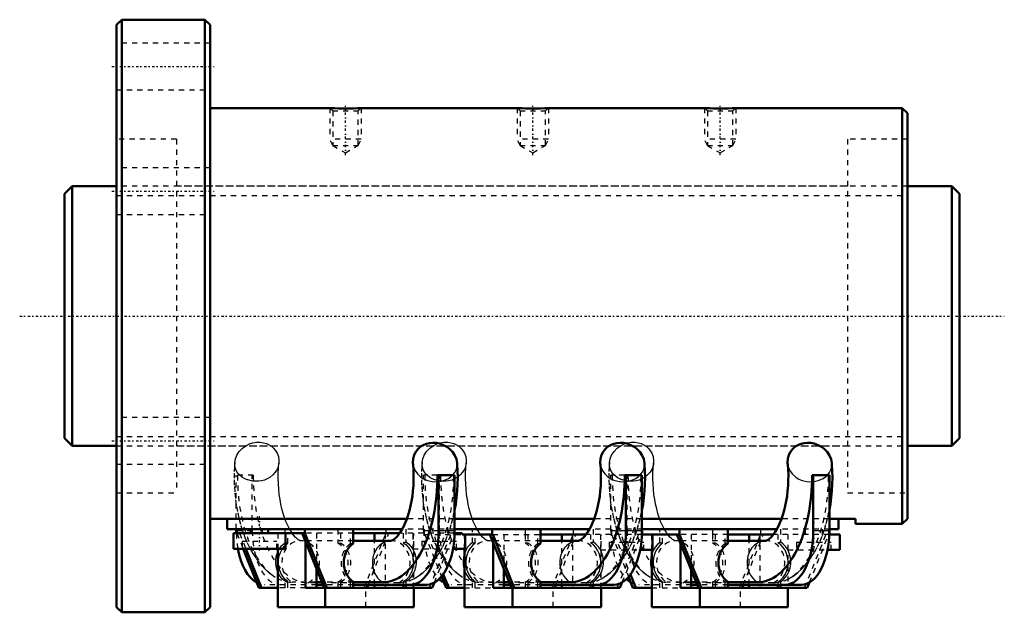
# Model space of a CAD drawing. Header units: millimetres. Extents: x -19 to 171, y -57 to 57.
import ezdxf

# ---------------------------------------------------------------- set-up
doc = ezdxf.new("R2010")
doc.units = ezdxf.units.MM
doc.linetypes.add('Center', pattern=[1.5, 0.45, -0.5, 0.05, -0.5])
doc.linetypes.add('Dashed', pattern=[2, 1, -1])
for name, color, linetype, lineweight in [('2d ConnectionPoints', 7, 'Continuous', 50), ('AM_0', 7, 'Continuous', 50), ('AM_4', 3, 'Continuous', 25), ('AM_5', 3, 'Continuous', 25), ('AM_7', 7, 'Center', 25), ('AM_9', 6, 'Dashed', 25)]:
    doc.layers.add(name, color=color, linetype=linetype, lineweight=lineweight)

# ---------------------------------------------------------------- blocks, each defined once
blk = doc.blocks.new('1_RR0100HBN5012_7_5N_0_in_HBN501275RRG2172LC00G200_4')
at = {"layer": 'AM_0'}
for p, q in [((1, 57), (0, 56)), ((1, 57), (1, -57)), ((17, 57), (1, 57)), ((18, 56), (17, 57)), ((17, 57), (17, -57)), ((0, 56), (0, -56)), ((18, 56), (18, -56)), ((41.04, 40), (18, 40)), ((41.92, 39.95), (41, 40)), ((77.04, 40), (46.98, 40)), ((77.92, 39.95), (77, 40)), ((113.04, 40), (82.98, 40)), ((113.92, 39.95), (113, 40)), ((151, 40), (118.98, 40)), ((151, 40), (151, -40)), ((152, 39), (151, 40)), ((152, 39), (152, -39)), ((61.66, -30.64), (64.98, -30.64)), ((61.9, -30.64), (61.9, -41.31)), ((64.98, -30.64), (64.98, -41.31)), ((100.98, -30.64), (97.66, -30.64)), ((97.9, -30.64), (97.9, -41.31)), ((100.98, -30.64), (100.98, -41.31)), ((136.98, -30.64), (133.66, -30.64)), ((133.9, -30.64), (133.9, -41.31)), ((136.98, -30.64), (136.98, -41.31)), ((55.8, -39), (18, -39)), ((21.25, -41), (21.25, -39)), ((91.8, -39), (64.98, -39)), ((127.8, -39), (100.98, -39)), ((142, -39), (136.98, -39)), ((138.75, -41), (138.75, -39)), ((142, -40), (142, -39)), ((151, -40), (152, -39)), ((54.89, -41), (21.25, -41)), ((23.02, -41.31), (23.02, -41)), ((23.14, -41), (23.14, -41.8)), ((25.83, -41), (25.83, -41.8)), ((29.14, -41.8), (29.14, -41)), ((36.21, -41), (36.21, -41.8)), ((45.49, -43.77), (45.49, -41)), ((90.89, -41), (64.98, -41)), ((72.21, -41), (72.21, -42)), ((81.49, -43.77), (81.49, -41)), ((126.89, -41), (100.98, -41)), ((108.21, -41), (108.21, -42)), ((117.49, -43.77), (117.49, -41)), ((138.75, -41), (136.98, -41)), ((142, -40), (151, -40)), ((22.5, -41.8), (22.5, -44.8)), ((36.21, -41.8), (22.5, -41.8)), ((32.5, -44.8), (32.5, -41.8)), ((35.69, -41.8), (39.89, -52.31)), ((36.21, -41.8), (40.4, -52.31)), ((36.35, -52.31), (36.35, -43.44)), ((54.39, -41.8), (45.49, -41.8)), ((52.79, -43.22), (45.49, -43.22)), ((49.55, -43.22), (49.55, -41.8)), ((64.97, -41.8), (66.41, -41.8)), ((66.41, -42), (66.41, -41.8)), ((72.29, -42), (66.41, -42)), ((67, -44.8), (67, -42)), ((71.77, -42), (75.89, -52.31)), ((72.29, -42), (76.4, -52.31)), ((72.35, -52.31), (72.35, -43.44)), ((90.25, -42), (81.49, -42)), ((88.79, -43.22), (81.49, -43.22)), ((85.55, -43.22), (85.55, -42)), ((100.97, -42), (108.21, -42)), ((103, -45), (103, -42)), ((107.69, -42), (111.81, -52.31)), ((108.21, -42), (112.32, -52.31)), ((126.25, -42), (117.49, -42)), ((124.79, -43.22), (117.49, -43.22)), ((121.55, -43.22), (121.55, -42)), ((136.97, -42), (139, -42)), ((139, -45), (139, -42)), ((22.5, -44.8), (32.5, -44.8)), ((24.33, -44.8), (27.33, -52.31)), ((24.85, -44.8), (27.85, -52.31)), ((31, -44.8), (31, -56)), ((64.66, -44.8), (67, -44.8)), ((66.86, -56), (66.86, -44.8)), ((100.63, -45), (103, -45)), ((102.86, -56), (102.86, -45)), ((108.35, -52.31), (108.35, -43.64)), ((136.63, -45), (139, -45)), ((38.45, -48.71), (38.45, -52.31)), ((74.45, -48.71), (74.45, -52.31)), ((110.45, -48.91), (110.45, -52.31)), ((62.45, -50.11), (63.33, -52.31)), ((62.79, -49.66), (63.85, -52.31)), ((98.4, -50.17), (99.25, -52.31)), ((98.74, -49.74), (99.77, -52.31)), ((27.33, -52.31), (31, -52.31)), ((36.35, -52.31), (60.67, -52.31)), ((39.46, -51.23), (38.45, -51.23)), ((39.64, -51.68), (38.45, -51.68)), ((40.09, -56), (40.09, -52.31)), ((45.49, -52.31), (45.49, -51.13)), ((51.17, -51.23), (45.49, -51.23)), ((59.61, -51.68), (45.49, -51.68)), ((48.11, -52.31), (48.36, -51.68)), ((49.55, -52.31), (49.55, -51.68)), ((55.06, -51.68), (55.06, -52.31)), ((55.58, -51.68), (55.58, -52.31)), ((57.14, -56), (57.14, -52.31)), ((60.67, -52.31), (61.08, -51.29)), ((63.33, -52.31), (66.86, -52.31)), ((72.35, -52.31), (96.75, -52.31)), ((75.46, -51.23), (74.45, -51.23)), ((75.64, -51.68), (74.45, -51.68)), ((76.09, -56), (76.09, -52.31)), ((81.49, -52.31), (81.49, -51.13)), ((87.17, -51.23), (81.49, -51.23)), ((95.61, -51.68), (81.49, -51.68)), ((84.2, -52.31), (84.45, -51.68)), ((85.55, -52.31), (85.55, -51.68)), ((91.06, -51.68), (91.06, -52.31)), ((91.58, -51.68), (91.58, -52.31)), ((93.14, -56), (93.14, -52.31)), ((96.75, -52.31), (97.18, -51.23)), ((99.25, -52.31), (102.86, -52.31)), ((108.35, -52.31), (132.75, -52.31)), ((111.38, -51.23), (110.45, -51.23)), ((111.56, -51.68), (110.45, -51.68)), ((112.09, -56), (112.09, -52.31)), ((117.49, -52.31), (117.49, -51.13)), ((123.17, -51.23), (117.49, -51.23)), ((131.61, -51.68), (117.49, -51.68)), ((120.2, -52.31), (120.45, -51.68)), ((121.55, -52.31), (121.55, -51.68)), ((127.06, -51.68), (127.06, -52.31)), ((127.58, -51.68), (127.58, -52.31)), ((129, -52.31), (129, -56)), ((132.75, -52.31), (133.18, -51.23)), ((0, -56), (1, -57)), ((17, -57), (18, -56)), ((31, -56), (57.14, -56)), ((66.86, -56), (93.14, -56)), ((129, -56), (102.86, -56)), ((1, -57), (17, -57))]:
    blk.add_line(p, q, dxfattribs=at)
for points in [[(47, 40), (46.99, 40), (46.78, 39.99), (46.28, 39.96), (45.53, 39.92), (44.59, 39.9), (43.56, 39.9), (43.06, 39.91), (42.58, 39.92), (41.92, 39.95)], [(83, 40), (82.99, 40), (82.78, 39.99), (82.28, 39.96), (81.53, 39.92), (80.59, 39.9), (79.56, 39.9), (79.06, 39.91), (78.58, 39.92), (77.92, 39.95)], [(119, 40), (118.99, 40), (118.78, 39.99), (118.28, 39.96), (117.53, 39.92), (116.59, 39.9), (115.56, 39.9), (115.06, 39.91), (114.58, 39.92), (113.92, 39.95)], [(65.46, -28.28), (65.33, -27.56), (65.03, -26.84), (64.56, -26.14), (63.93, -25.5), (63.35, -25.09), (62.69, -24.75), (62.09, -24.54), (61.45, -24.41), (60.78, -24.37), (60.12, -24.43), (59.56, -24.57), (59.03, -24.79), (58.56, -25.06), (58.15, -25.38), (57.97, -25.56)], [(101.46, -28.28), (101.33, -27.56), (101.03, -26.84), (100.56, -26.14), (99.93, -25.5), (99.35, -25.09), (98.69, -24.75), (98.09, -24.54), (97.45, -24.41), (96.78, -24.37), (96.12, -24.43), (95.56, -24.57), (95.03, -24.79), (94.56, -25.06), (94.15, -25.38), (93.97, -25.56)], [(137.46, -28.28), (137.33, -27.56), (137.03, -26.84), (136.56, -26.14), (135.93, -25.5), (135.35, -25.09), (134.69, -24.75), (134.09, -24.54), (133.45, -24.41), (132.78, -24.37), (132.12, -24.43), (131.56, -24.57), (131.03, -24.79), (130.56, -25.06), (130.15, -25.38), (129.97, -25.56)], [(57.97, -25.56), (57.53, -26.11), (57.22, -26.71), (57.01, -27.46), (56.96, -28.21), (56.97, -28.37)], [(93.97, -25.56), (93.53, -26.11), (93.22, -26.71), (93.01, -27.46), (92.96, -28.21), (92.97, -28.37)], [(129.97, -25.56), (129.53, -26.11), (129.22, -26.71), (129.01, -27.46), (128.96, -28.21), (128.97, -28.37)], [(56.97, -28.37), (56.99, -28.56), (57.06, -29.57), (57.1, -30.59), (57.09, -31.62), (57.05, -32.64), (56.97, -33.65), (56.85, -34.65), (56.69, -35.61), (56.51, -36.54), (56.29, -37.43), (56.05, -38.27), (55.78, -39.05), (55.49, -39.78), (55.19, -40.44), (54.88, -41.02), (54.57, -41.54), (54.26, -41.98), (53.97, -42.35), (53.69, -42.64), (53.44, -42.87), (53.23, -43.03), (53.06, -43.13), (52.93, -43.19), (52.85, -43.21), (52.79, -43.22)], [(64.98, -37.37), (65.18, -36.21), (65.34, -34.94), (65.46, -33.66), (65.54, -32.37), (65.56, -31.07), (65.54, -29.78), (65.48, -28.48), (65.46, -28.28)], [(92.97, -28.37), (92.99, -28.56), (93.06, -29.57), (93.1, -30.59), (93.09, -31.62), (93.05, -32.64), (92.97, -33.65), (92.85, -34.65), (92.69, -35.61), (92.51, -36.54), (92.29, -37.43), (92.05, -38.27), (91.78, -39.05), (91.49, -39.78), (91.19, -40.44), (90.88, -41.02), (90.57, -41.54), (90.26, -41.98), (89.97, -42.35), (89.69, -42.64), (89.44, -42.87), (89.23, -43.03), (89.06, -43.13), (88.93, -43.19), (88.85, -43.21), (88.79, -43.22)], [(100.98, -37.37), (101.18, -36.21), (101.34, -34.94), (101.46, -33.66), (101.54, -32.37), (101.56, -31.07), (101.54, -29.78), (101.48, -28.48), (101.46, -28.28)], [(128.97, -28.37), (128.99, -28.56), (129.06, -29.57), (129.1, -30.59), (129.09, -31.62), (129.05, -32.64), (128.97, -33.65), (128.85, -34.65), (128.69, -35.61), (128.51, -36.54), (128.29, -37.43), (128.05, -38.27), (127.78, -39.05), (127.49, -39.78), (127.19, -40.44), (126.88, -41.02), (126.57, -41.54), (126.26, -41.98), (125.97, -42.35), (125.69, -42.64), (125.44, -42.87), (125.23, -43.03), (125.06, -43.13), (124.93, -43.19), (124.85, -43.21), (124.79, -43.22)], [(136.98, -37.37), (137.18, -36.21), (137.34, -34.94), (137.46, -33.66), (137.54, -32.37), (137.56, -31.07), (137.54, -29.78), (137.48, -28.48), (137.46, -28.28)]]:
    blk.add_lwpolyline(points, dxfattribs=at)
for centre, major_axis, ratio, start_param, end_param in [((51.17, -30.96), (0, 20.27), 0.517878, 3.141593, 4.728536), ((87.17, -30.96), (0, 20.27), 0.517878, 3.141593, 4.728536), ((123.17, -30.96), (0, 20.27), 0.517878, 3.141593, 4.728536), ((28.39, -41.31), (0, -10.37), 0.517878, 4.712389, 4.759378), ((56.53, -41.31), (0, -10.37), 0.517878, 6.283185, 7.853982), ((59.61, -41.31), (0, -10.37), 0.517878, 6.283185, 7.853982), ((92.53, -41.31), (0, -10.37), 0.517878, 6.283185, 7.853982), ((95.61, -41.31), (0, -10.37), 0.517878, 0, 1.570796), ((128.53, -41.31), (0, -10.37), 0.517878, 6.283185, 7.853982), ((131.61, -41.31), (0, -10.37), 0.517878, 0, 1.570796), ((28.39, -41.31), (0, -10.37), 0.517878, 5.055327, 6.005464), ((47.29, -47.45), (0, -4.23), 0.855455, 3.660651, 5.764127), ((83.29, -47.45), (0, 4.23), 0.855455, 0.519059, 2.622534), ((119.29, -47.45), (0, 4.23), 0.855455, 0.519059, 2.622534), ((64.39, -41.31), (0, -10.37), 0.517878, -0.461833, -0.277722), ((100.39, -41.31), (0, -10.37), 0.517878, -0.461833, -0.297789)]:
    blk.add_ellipse(centre, major_axis=major_axis, ratio=ratio, start_param=start_param, end_param=end_param, dxfattribs=at)
at = {"layer": 'AM_4'}
for p, q in [((64.98, -41.31), (61.9, -41.31)), ((100.98, -41.31), (97.9, -41.31)), ((136.98, -41.31), (133.9, -41.31))]:
    blk.add_line(p, q, dxfattribs=at)
for centre in [(52.79, -47.45), (88.79, -47.45), (124.79, -47.45)]:
    blk.add_ellipse(centre, major_axis=(0, -4.23), ratio=0.855455, start_param=3.146801, end_param=5.817742, dxfattribs=at)
at = {"layer": 'AM_5', "linetype": 'Dashed'}
for p, q in [((41, 40), (41, 34)), ((47, 40), (47, 34)), ((77, 40), (77, 34)), ((83, 40), (83, 34)), ((113, 40), (113, 34)), ((119, 40), (119, 34)), ((47, 34), (41, 34)), ((41.54, 32.8), (41, 34)), ((46.46, 32.8), (47, 34)), ((83, 34), (77, 34)), ((77.54, 32.8), (77, 34)), ((82.46, 32.8), (83, 34)), ((119, 34), (113, 34)), ((113.54, 32.8), (113, 34)), ((118.46, 32.8), (119, 34))]:
    blk.add_line(p, q, dxfattribs=at)
at = {"layer": 'AM_7'}
for p, q in [((-0.9, 48), (18.9, 48)), ((44, 30.95), (44, 40.43)), ((80, 30.95), (80, 40.43)), ((116, 30.95), (116, 40.43)), ((-0.9, 24), (18.9, 24)), ((-0.9, -24), (18.9, -24)), ((27.5, -45.1), (27.5, -38.5)), ((62, -45.1), (62, -38.5)), ((98, -45.3), (98, -38.7)), ((134, -45.3), (134, -38.7))]:
    blk.add_line(p, q, dxfattribs=at)
at = {"layer": 'AM_9'}
for p, q in [((18, 52.5), (0, 52.5)), ((0, 43.5), (18, 43.5)), ((41, 40), (41.54, 39.46)), ((41.36, 39.98), (41.92, 39.95)), ((46.46, 39.46), (47, 40)), ((77, 40), (77.54, 39.46)), ((77.36, 39.98), (77.92, 39.95)), ((82.46, 39.46), (83, 40)), ((113, 40), (113.54, 39.46)), ((113.36, 39.98), (113.92, 39.95)), ((118.46, 39.46), (119, 40)), ((41.54, 39.46), (41.54, 32.8)), ((41.54, 39.46), (46.46, 39.46)), ((46.46, 32.8), (46.46, 39.46)), ((77.54, 39.46), (77.54, 32.8)), ((77.54, 39.46), (82.46, 39.46)), ((82.46, 32.8), (82.46, 39.46)), ((113.54, 39.46), (113.54, 32.8)), ((113.54, 39.46), (118.46, 39.46)), ((118.46, 32.8), (118.46, 39.46)), ((11.5, 34), (0, 34)), ((11.5, 34), (11.5, -34)), ((41.54, 32.8), (46.46, 32.8)), ((41.54, 32.8), (44, 31.38)), ((44, 31.38), (46.46, 32.8)), ((77.54, 32.8), (82.46, 32.8)), ((77.54, 32.8), (80, 31.38)), ((80, 31.38), (82.46, 32.8)), ((113.54, 32.8), (118.46, 32.8)), ((113.54, 32.8), (116, 31.38)), ((116, 31.38), (118.46, 32.8)), ((140.5, 34), (140.5, -34)), ((152, 34), (140.5, 34)), ((18, 28.5), (0, 28.5)), ((140.5, 25), (11.5, 25)), ((0, 19.5), (18, 19.5)), ((18, -19.5), (0, -19.5)), ((11.5, -25), (140.5, -25)), ((0, -28.5), (18, -28.5)), ((26.29, -30.64), (23.02, -30.64)), ((23.02, -41), (23.02, -30.64)), ((26.1, -41.31), (26.1, -30.64)), ((61.61, -30.64), (59.02, -30.64)), ((59.02, -41.31), (59.02, -30.64)), ((62.1, -41.31), (62.1, -30.64)), ((97.61, -30.64), (95.02, -30.64)), ((95.02, -41.31), (95.02, -30.64)), ((98.1, -41.31), (98.1, -30.64)), ((0, -34), (11.5, -34)), ((140.5, -34), (152, -34)), ((64.98, -39), (55.8, -39)), ((100.98, -39), (91.8, -39)), ((136.98, -39), (127.8, -39)), ((26.1, -41.31), (23.02, -41.31)), ((28.02, -41), (28.02, -41.8)), ((32.42, -43.58), (32.42, -41)), ((42.51, -41), (42.51, -43.67)), ((51.79, -41.8), (51.79, -41)), ((64.98, -41), (54.89, -41)), ((55.58, -41), (55.58, -43.47)), ((61.9, -41.31), (59.02, -41.31)), ((59.14, -41), (59.14, -42)), ((60.11, -41), (60.33, -41.65)), ((60.33, -41), (60.33, -41.8)), ((63.67, -41.8), (63.67, -41)), ((64.86, -41.8), (64.86, -41)), ((68.42, -43.58), (68.42, -41)), ((78.51, -41), (78.51, -42)), ((87.79, -42), (87.79, -41)), ((100.98, -41), (90.89, -41)), ((91.58, -41), (91.58, -43.47)), ((97.9, -41.31), (95.02, -41.31)), ((95.14, -41), (95.14, -42)), ((96.33, -41), (96.33, -42)), ((99.67, -42), (99.67, -41)), ((100.86, -42), (100.86, -41)), ((104.42, -43.58), (104.42, -41)), ((114.51, -41), (114.51, -42)), ((123.79, -42), (123.79, -41)), ((136.98, -41), (126.89, -41)), ((127.58, -41), (127.58, -43.47)), ((132.33, -41), (132.33, -42)), ((135.67, -42), (135.67, -41)), ((136.86, -42), (136.86, -41)), ((23.14, -41.8), (24.33, -44.8)), ((23.65, -41.8), (24.85, -44.8)), ((24.17, -43.3), (30.83, -43.3)), ((24.17, -43.3), (24.17, -44.8)), ((30.83, -44.8), (30.83, -43.3)), ((31, -41.8), (31, -44.8)), ((32.94, -43.71), (32.94, -41.8)), ((45.49, -43.22), (35.38, -43.22)), ((45.49, -41.8), (36.21, -41.8)), ((36.35, -43.44), (36.35, -41.8)), ((38.45, -41.8), (38.45, -48.71)), ((43.02, -41.8), (43.02, -43.67)), ((44.98, -43.77), (44.98, -41.8)), ((47.6, -52.31), (51.79, -41.8)), ((48.36, -51.68), (52.31, -41.8)), ((49.55, -51.68), (49.55, -43.22)), ((51.65, -41.8), (51.65, -52.31)), ((64.97, -41.8), (54.39, -41.8)), ((55.06, -41.8), (55.06, -43.61)), ((57, -41.8), (57, -44.8)), ((57.04, -46.99), (57.04, -41.8)), ((57.14, -52.31), (57.14, -41.8)), ((58.67, -43.3), (65.33, -43.3)), ((58.67, -43.3), (58.67, -44.8)), ((59.14, -42), (66.41, -42)), ((59.22, -42), (62.45, -50.11)), ((59.73, -42), (62.79, -49.66)), ((60.15, -52.31), (64.35, -41.8)), ((61.08, -51.29), (64.86, -41.8)), ((61.95, -41.8), (61.95, -42)), ((65.33, -44.8), (65.33, -43.3)), ((66.86, -44.8), (66.86, -42)), ((66.96, -52.31), (66.96, -42)), ((68.94, -43.71), (68.94, -42)), ((81.49, -43.22), (71.38, -43.22)), ((72.29, -42), (81.49, -42)), ((72.35, -43.44), (72.35, -42)), ((74.45, -42), (74.45, -48.71)), ((78.52, -42), (78.52, -43.67)), ((79.04, -42), (79.04, -43.67)), ((80.98, -43.77), (80.98, -42)), ((83.69, -52.31), (87.8, -42)), ((84.45, -51.68), (88.32, -42)), ((85.55, -51.68), (85.55, -43.22)), ((87.65, -42), (87.65, -52.31)), ((100.97, -42), (90.25, -42)), ((91.06, -42), (91.06, -43.61)), ((93, -42), (93, -45)), ((93.04, -47.03), (93.04, -42)), ((93.14, -52.31), (93.14, -42)), ((94.67, -43.5), (101.33, -43.5)), ((94.67, -43.5), (94.67, -45)), ((95.14, -42), (98.4, -50.17)), ((95.65, -42), (98.74, -49.74)), ((96.23, -52.31), (100.35, -42)), ((97.18, -51.23), (100.86, -42)), ((101.33, -45), (101.33, -43.5)), ((102.86, -45), (102.86, -42)), ((102.96, -52.31), (102.96, -42)), ((104.94, -43.71), (104.94, -42)), ((117.49, -43.22), (107.38, -43.22)), ((117.49, -42), (108.21, -42)), ((108.35, -43.64), (108.35, -42)), ((110.45, -42), (110.45, -48.91)), ((114.52, -42), (114.52, -43.67)), ((115.04, -42), (115.04, -43.67)), ((116.98, -43.77), (116.98, -42)), ((119.69, -52.31), (123.8, -42)), ((120.45, -51.68), (124.32, -42)), ((121.55, -51.68), (121.55, -43.22)), ((123.65, -42), (123.65, -52.31)), ((136.97, -42), (126.25, -42)), ((127.06, -42), (127.06, -43.61)), ((129, -42), (129, -46.73)), ((130.67, -43.5), (137.33, -43.5)), ((130.67, -43.5), (130.67, -45)), ((132.23, -52.31), (136.35, -42)), ((133.18, -51.23), (136.86, -42)), ((137.33, -45), (137.33, -43.5)), ((42.51, -43.67), (43.02, -43.67)), ((44.98, -43.77), (45.49, -43.77)), ((57, -44.8), (64.66, -44.8)), ((61.7, -44.8), (62.08, -45.48)), ((79.04, -43.67), (78.52, -43.67)), ((80.98, -43.77), (81.49, -43.77)), ((93, -45), (100.63, -45)), ((97.81, -45), (97.86, -45.09)), ((97.86, -45.09), (98.08, -45.48)), ((115.04, -43.67), (114.52, -43.67)), ((117.49, -43.77), (116.98, -43.77)), ((129, -45), (136.63, -45)), ((57.04, -52.31), (57.04, -47.78)), ((93.04, -52.31), (93.04, -47.82)), ((129, -48.08), (129, -52.31)), ((32.42, -52.31), (32.42, -51)), ((57.05, -50.59), (57.15, -50.54)), ((68.42, -52.31), (68.42, -51)), ((93.05, -50.59), (93.15, -50.54)), ((104.42, -52.31), (104.42, -51)), ((129.05, -50.59), (129.12, -50.56)), ((38.45, -51.68), (28.39, -51.68)), ((36.35, -52.31), (31, -52.31)), ((32.94, -52.31), (32.94, -51.09)), ((38.45, -51.23), (33.75, -51.23)), ((54.25, -51.33), (36.83, -51.33)), ((45.49, -51.23), (39.46, -51.23)), ((45.49, -51.68), (39.64, -51.68)), ((42.51, -51.23), (42.51, -52.31)), ((43.02, -51.23), (43.02, -52.31)), ((44.98, -52.31), (44.98, -51.13)), ((45.49, -51.13), (44.98, -51.13)), ((47.91, -56), (47.91, -52.31)), ((55.06, -51.19), (55.06, -51.68)), ((55.58, -51.11), (55.58, -51.68)), ((74.45, -51.68), (64.39, -51.68)), ((66.86, -52.31), (72.35, -52.31)), ((68.94, -52.31), (68.94, -51.09)), ((74.45, -51.23), (69.75, -51.23)), ((90.25, -51.33), (72.83, -51.33)), ((81.49, -51.23), (75.46, -51.23)), ((81.49, -51.68), (75.64, -51.68)), ((78.52, -51.23), (78.52, -52.31)), ((79.04, -51.23), (79.04, -52.31)), ((80.98, -52.31), (80.98, -51.13)), ((81.49, -51.13), (80.98, -51.13)), ((83.91, -56), (83.91, -52.31)), ((91.06, -51.19), (91.06, -51.68)), ((91.58, -51.11), (91.58, -51.68)), ((110.45, -51.68), (100.39, -51.68)), ((102.86, -52.31), (108.35, -52.31)), ((104.94, -52.31), (104.94, -51.09)), ((110.45, -51.23), (105.75, -51.23)), ((126.25, -51.33), (108.83, -51.33)), ((117.49, -51.23), (111.38, -51.23)), ((117.49, -51.68), (111.56, -51.68)), ((114.52, -51.23), (114.52, -52.31)), ((115.04, -51.23), (115.04, -52.31)), ((116.98, -52.31), (116.98, -51.13)), ((116.98, -51.13), (117.49, -51.13)), ((119.91, -56), (119.91, -52.31)), ((127.06, -51.19), (127.06, -51.68)), ((127.58, -51.11), (127.58, -51.68))]:
    blk.add_line(p, q, dxfattribs=at)
for points in [[(22.71, -28.19), (22.84, -27.5), (23.14, -26.77), (23.6, -26.07), (24.22, -25.44), (24.98, -24.91), (25.58, -24.62), (26.23, -24.41), (26.93, -24.29), (27.64, -24.28), (28.24, -24.37), (28.82, -24.54), (29.32, -24.77), (29.76, -25.06), (30.17, -25.42), (30.51, -25.81), (30.88, -26.41), (31.11, -27.04), (31.22, -27.84), (31.21, -28.28)], [(58.71, -28.19), (58.84, -27.5), (59.14, -26.77), (59.6, -26.07), (60.22, -25.44), (60.98, -24.91), (61.58, -24.62), (62.23, -24.41), (62.93, -24.29), (63.64, -24.28), (64.24, -24.37), (64.82, -24.54), (65.32, -24.77), (65.76, -25.06), (66.17, -25.42), (66.51, -25.81), (66.88, -26.41), (67.11, -27.04), (67.22, -27.84), (67.21, -28.28)], [(94.71, -28.19), (94.84, -27.5), (95.14, -26.77), (95.6, -26.07), (96.22, -25.44), (96.98, -24.91), (97.58, -24.62), (98.23, -24.41), (98.93, -24.29), (99.64, -24.28), (100.24, -24.37), (100.82, -24.54), (101.32, -24.77), (101.76, -25.06), (102.17, -25.42), (102.51, -25.81), (102.88, -26.41), (103.11, -27.04), (103.22, -27.84), (103.21, -28.28)], [(22.71, -28.19), (22.66, -28.93), (22.61, -30.22), (22.61, -31.52), (22.65, -32.81), (22.74, -34.1), (22.88, -35.37), (23.06, -36.64), (23.29, -37.88), (23.54, -39)], [(23.34, -30.27), (22.94, -29.6), (22.74, -28.87), (22.71, -28.19), (22.71, -28.19)], [(31.21, -28.28), (31.16, -28.62), (30.92, -29.37), (30.52, -30.06), (30.06, -30.58), (29.49, -31.04), (28.98, -31.32), (28.41, -31.55), (27.89, -31.68), (27.34, -31.76), (26.77, -31.79), (26.2, -31.75), (25.18, -31.51), (24.68, -31.31), (24.23, -31.06), (23.74, -30.69), (23.34, -30.27)], [(32.37, -39.01), (32.29, -38.76), (32.03, -37.96), (31.8, -37.11), (31.59, -36.22), (31.42, -35.28), (31.28, -34.31), (31.17, -33.31), (31.11, -32.3), (31.08, -31.28), (31.08, -30.25), (31.13, -29.23), (31.21, -28.28)], [(56.97, -28.37), (57.08, -28.94), (57.34, -29.63), (57.83, -30.36), (58.51, -31), (59, -31.31), (59.55, -31.56), (60.07, -31.72), (60.63, -31.82), (61.21, -31.87), (61.79, -31.85), (62.32, -31.77), (62.82, -31.65), (63.33, -31.46), (63.79, -31.23), (64.26, -30.92), (64.66, -30.56), (65.02, -30.08), (65.28, -29.57), (65.44, -28.94), (65.46, -28.29), (65.46, -28.28)], [(58.71, -28.19), (58.66, -28.93), (58.61, -30.22), (58.61, -31.52), (58.65, -32.81), (58.74, -34.1), (58.88, -35.37), (59.06, -36.64), (59.29, -37.88), (59.54, -39)], [(59.34, -30.27), (58.94, -29.6), (58.74, -28.87), (58.71, -28.19), (58.71, -28.19)], [(67.21, -28.28), (67.16, -28.62), (66.92, -29.37), (66.52, -30.06), (66.06, -30.58), (65.49, -31.04), (64.98, -31.32), (64.41, -31.55), (63.89, -31.68), (63.34, -31.76), (62.77, -31.79), (62.2, -31.75), (61.18, -31.51), (60.68, -31.31), (60.23, -31.06), (59.74, -30.69), (59.34, -30.27)], [(68.37, -39.01), (68.29, -38.76), (68.03, -37.96), (67.8, -37.11), (67.59, -36.22), (67.42, -35.28), (67.28, -34.31), (67.17, -33.31), (67.11, -32.3), (67.08, -31.28), (67.08, -30.25), (67.13, -29.23), (67.21, -28.28)], [(92.97, -28.37), (93.08, -28.94), (93.34, -29.63), (93.83, -30.36), (94.51, -31), (95, -31.31), (95.55, -31.56), (96.07, -31.72), (96.63, -31.82), (97.21, -31.87), (97.79, -31.85), (98.32, -31.77), (98.82, -31.65), (99.33, -31.46), (99.79, -31.23), (100.26, -30.92), (100.66, -30.56), (101.02, -30.08), (101.28, -29.57), (101.44, -28.94), (101.46, -28.29), (101.46, -28.28)], [(94.71, -28.19), (94.66, -28.93), (94.61, -30.22), (94.61, -31.52), (94.65, -32.81), (94.74, -34.1), (94.88, -35.37), (95.06, -36.64), (95.29, -37.88), (95.54, -39)], [(95.34, -30.27), (94.94, -29.6), (94.74, -28.87), (94.71, -28.19), (94.71, -28.19)], [(103.21, -28.28), (103.16, -28.62), (102.92, -29.37), (102.52, -30.06), (102.06, -30.58), (101.49, -31.04), (100.98, -31.32), (100.41, -31.55), (99.89, -31.68), (99.34, -31.76), (98.77, -31.79), (98.2, -31.75), (97.18, -31.51), (96.68, -31.31), (96.23, -31.06), (95.74, -30.69), (95.34, -30.27)], [(104.37, -39.01), (104.29, -38.76), (104.03, -37.96), (103.8, -37.11), (103.59, -36.22), (103.42, -35.28), (103.28, -34.31), (103.17, -33.31), (103.11, -32.3), (103.08, -31.28), (103.08, -30.25), (103.13, -29.23), (103.21, -28.28)], [(128.97, -28.37), (129.08, -28.94), (129.34, -29.63), (129.83, -30.36), (130.51, -31), (131, -31.31), (131.55, -31.56), (132.07, -31.72), (132.63, -31.82), (133.21, -31.87), (133.79, -31.85), (134.32, -31.77), (134.82, -31.65), (135.33, -31.46), (135.79, -31.23), (136.26, -30.92), (136.66, -30.56), (137.02, -30.08), (137.28, -29.57), (137.44, -28.94), (137.46, -28.29), (137.46, -28.28)], [(57.15, -50.54), (57.44, -50.38), (58.19, -49.89), (58.92, -49.32), (59.63, -48.68), (60.31, -47.96), (60.96, -47.16), (61.58, -46.29), (62.16, -45.35), (62.7, -44.35), (63.19, -43.3), (63.64, -42.2), (64.04, -41.07), (64.39, -39.89), (64.7, -38.69), (64.96, -37.46), (64.98, -37.37)], [(93.15, -50.54), (93.44, -50.38), (94.19, -49.89), (94.92, -49.32), (95.63, -48.68), (96.31, -47.96), (96.96, -47.16), (97.58, -46.29), (98.16, -45.35), (98.7, -44.35), (99.19, -43.3), (99.64, -42.2), (100.04, -41.07), (100.39, -39.89), (100.7, -38.69), (100.96, -37.46), (100.98, -37.37)], [(129.12, -50.56), (129.44, -50.38), (130.19, -49.89), (130.92, -49.32), (131.63, -48.68), (132.31, -47.96), (132.96, -47.16), (133.58, -46.29), (134.16, -45.35), (134.7, -44.35), (135.19, -43.3), (135.64, -42.2), (136.04, -41.07), (136.39, -39.89), (136.7, -38.69), (136.96, -37.46), (136.98, -37.37)], [(23.54, -39), (23.57, -39.1), (23.89, -40.29), (24.11, -41)], [(33.28, -41.01), (33.16, -40.79), (32.86, -40.18), (32.56, -39.5), (32.37, -39.01)], [(59.54, -39), (59.57, -39.1), (59.89, -40.29), (60.11, -41)], [(69.28, -41.01), (69.16, -40.79), (68.86, -40.18), (68.56, -39.5), (68.37, -39.01)], [(95.54, -39), (95.57, -39.1), (95.89, -40.29), (96.11, -41)], [(105.28, -41.01), (105.16, -40.79), (104.86, -40.18), (104.56, -39.5), (104.37, -39.01)], [(24.11, -41), (24.26, -41.45), (24.38, -41.8)], [(33.78, -41.8), (33.78, -41.8), (33.47, -41.33), (33.28, -41.01)], [(69.93, -42.01), (69.78, -41.8), (69.47, -41.33), (69.28, -41.01)], [(96.11, -41), (96.26, -41.45), (96.46, -42)], [(105.93, -42.01), (105.78, -41.8), (105.47, -41.33), (105.28, -41.01)], [(24.38, -41.8), (24.68, -42.58), (25.14, -43.66), (25.65, -44.71), (25.7, -44.8)], [(35.38, -43.22), (35.36, -43.22), (35.3, -43.2), (35.19, -43.17), (35.05, -43.09), (34.87, -42.97), (34.63, -42.78), (34.36, -42.52), (34.08, -42.2), (33.78, -41.8)], [(55.58, -43.47), (56.1, -43.84), (56.56, -44.32), (56.94, -44.88), (57.25, -45.51), (57.45, -46.18), (57.56, -46.91), (57.57, -47.62), (57.47, -48.35), (57.27, -49.03), (56.96, -49.68), (56.58, -50.23), (56.12, -50.72), (55.58, -51.11)], [(60.33, -41.65), (60.68, -42.58), (61.14, -43.66), (61.65, -44.71), (61.7, -44.8)], [(71.38, -43.22), (71.36, -43.22), (71.3, -43.2), (71.19, -43.17), (71.05, -43.09), (70.87, -42.97), (70.63, -42.78), (70.36, -42.52), (70.08, -42.2), (69.93, -42.01)], [(91.58, -51.11), (92.09, -50.74), (92.56, -50.26), (92.94, -49.72), (93.24, -49.08), (93.45, -48.42), (93.56, -47.7), (93.57, -46.99), (93.47, -46.27), (93.28, -45.59), (92.98, -44.94), (92.6, -44.37), (92.13, -43.87), (91.58, -43.47)], [(96.46, -42), (96.68, -42.58), (97.14, -43.66), (97.65, -44.71), (97.81, -45)], [(107.38, -43.22), (107.36, -43.22), (107.3, -43.2), (107.19, -43.17), (107.05, -43.09), (106.87, -42.97), (106.63, -42.78), (106.36, -42.52), (106.08, -42.2), (105.93, -42.01)], [(127.58, -51.11), (128.09, -50.74), (128.56, -50.26), (128.94, -49.72), (129.24, -49.08), (129.45, -48.42), (129.56, -47.7), (129.57, -46.99), (129.47, -46.27), (129.28, -45.59), (128.98, -44.94), (128.6, -44.37), (128.13, -43.87), (127.58, -43.47)], [(25.7, -44.8), (26.22, -45.7), (26.83, -46.64), (27.49, -47.52), (28.19, -48.32), (28.94, -49.05), (29.71, -49.69), (30.52, -50.25), (30.52, -50.25)], [(32.42, -51), (31.92, -50.59), (31.48, -50.09), (31.12, -49.51), (30.85, -48.87), (30.67, -48.18), (30.6, -47.47), (30.62, -46.75), (30.75, -46.04), (30.98, -45.37), (31.31, -44.74), (31.72, -44.2), (32.2, -43.74), (32.42, -43.58)], [(32.94, -51.09), (32.43, -50.68), (32, -50.18), (31.64, -49.61), (31.37, -48.97), (31.19, -48.28), (31.11, -47.57), (31.14, -46.86), (31.27, -46.16), (31.5, -45.49), (31.82, -44.88), (31.87, -44.8)], [(31.87, -44.8), (32.22, -44.34), (32.49, -44.07)], [(32.49, -44.07), (32.7, -43.89), (32.94, -43.71)], [(55.06, -43.61), (55.58, -43.97), (56.04, -44.45), (56.42, -45), (56.73, -45.63), (56.93, -46.29), (57.04, -47.01), (57.05, -47.72), (56.95, -48.44), (56.76, -49.11), (56.46, -49.74), (56.09, -50.3), (55.63, -50.79), (55.06, -51.19)], [(68.42, -43.58), (67.91, -43.99), (67.48, -44.49), (67.12, -45.08), (66.85, -45.73), (66.67, -46.42), (66.6, -47.14), (66.63, -47.87), (66.76, -48.58), (67, -49.25), (67.32, -49.87), (67.73, -50.4), (68.22, -50.85), (68.42, -51)], [(68.94, -43.71), (68.43, -44.12), (68, -44.62), (67.64, -45.2), (67.37, -45.84), (67.19, -46.53), (67.11, -47.24), (67.14, -47.96), (67.27, -48.66), (67.5, -49.32), (67.82, -49.93), (68.23, -50.47), (68.7, -50.92), (68.94, -51.09)], [(91.06, -51.19), (91.58, -50.83), (92.04, -50.35), (92.42, -49.81), (92.73, -49.18), (92.93, -48.51), (93.04, -47.8), (93.05, -47.1), (92.95, -46.38), (92.76, -45.71), (92.46, -45.07), (92.09, -44.51), (91.63, -44.02), (91.06, -43.61)], [(104.42, -43.58), (103.91, -43.99), (103.48, -44.49), (103.12, -45.08), (102.85, -45.73), (102.67, -46.42), (102.6, -47.14), (102.63, -47.87), (102.76, -48.58), (103, -49.25), (103.32, -49.87), (103.73, -50.4), (104.22, -50.85), (104.42, -51)], [(104.94, -43.71), (104.43, -44.12), (104, -44.62), (103.64, -45.2), (103.37, -45.84), (103.19, -46.53), (103.11, -47.24), (103.14, -47.96), (103.27, -48.66), (103.5, -49.32), (103.82, -49.93), (104.23, -50.47), (104.7, -50.92), (104.94, -51.09)], [(127.06, -51.19), (127.58, -50.83), (128.04, -50.35), (128.42, -49.81), (128.73, -49.18), (128.93, -48.51), (129.04, -47.8), (129.05, -47.1), (128.95, -46.38), (128.76, -45.71), (128.46, -45.07), (128.09, -44.51), (127.63, -44.02), (127.06, -43.61)], [(62.08, -45.48), (62.22, -45.7), (62.83, -46.64), (62.89, -46.73)], [(62.89, -46.73), (63.49, -47.52), (63.75, -47.83)], [(98.08, -45.48), (98.22, -45.7), (98.83, -46.64), (98.94, -46.8)], [(98.94, -46.8), (99.49, -47.52), (99.75, -47.83)], [(63.75, -47.83), (64.19, -48.32), (64.94, -49.05), (65.71, -49.69), (66.52, -50.25), (66.52, -50.25)], [(99.75, -47.83), (100.19, -48.32), (100.94, -49.05), (101.71, -49.69), (102.52, -50.25), (102.52, -50.25)]]:
    blk.add_lwpolyline(points, dxfattribs=at)
for centre, major_axis, ratio, start_param, end_param in [((33.75, -30.96), (0, 20.27), 0.517878, 1.554649, 3.141593), ((36.83, -30.96), (0, 20.36), 0.517878, 1.554724, 3.141593), ((54.25, -30.96), (0, 20.36), 0.517878, 3.141593, 4.728461), ((69.75, -30.96), (0, 20.27), 0.517878, 1.554649, 3.141593), ((72.83, -30.96), (0, 20.36), 0.517878, 1.554724, 3.141593), ((90.25, -30.96), (0, 20.36), 0.517878, 3.141593, 4.728461), ((105.75, -30.96), (0, 20.27), 0.517878, 1.554649, 3.141593), ((108.83, -30.96), (0, 20.36), 0.517878, 1.554724, 3.141593), ((126.25, -30.96), (0, 20.36), 0.517878, 3.141593, 4.728461), ((31.47, -41.31), (0, -10.37), 0.517878, 4.712389, 6.283185), ((64.39, -41.31), (0, -10.37), 0.517878, 4.712389, 5.821352), ((67.47, -41.31), (0, -10.37), 0.517878, 4.712389, 6.283185), ((100.39, -41.31), (0, -10.37), 0.517878, 4.712389, 5.821352), ((103.47, -41.31), (0, -10.37), 0.517878, 4.712389, 6.283185), ((28.39, -41.31), (0, -10.37), 0.517878, 4.759378, 5.055327), ((35.38, -47.45), (0, -4.23), 0.855455, 0.413236, 5.817742), ((52.79, -47.45), (0, -4.23), 0.855455, 0.413236, 3.146801), ((54.42, -30.96), (0, -12.7), 0.517878, 0.098268, 0.177764), ((71.38, -47.45), (0, -4.23), 0.855455, 0.413236, 5.817742), ((88.79, -47.45), (0, -4.23), 0.855455, 0.413236, 3.146801), ((90.42, -30.96), (0, 12.7), 0.517878, 3.239861, 3.319357), ((107.38, -47.45), (0, -4.23), 0.855455, 0.413236, 5.817742), ((124.79, -47.45), (0, -4.23), 0.855455, 0.413236, 3.146801), ((126.42, -30.96), (0, 12.7), 0.517878, 3.239861, 3.319357), ((33.58, -30.96), (0, -12.81), 0.517878, -0.17626, -0.097443), ((40.88, -47.45), (0, -4.23), 0.855455, 0.465443, 2.676149), ((41.4, -47.45), (0, -4.23), 0.855455, 0.465443, 2.676149), ((46.77, -47.45), (0, -4.23), 0.855455, 3.660651, 5.764127), ((69.58, -30.96), (0, -12.81), 0.517878, -0.17626, -0.097443), ((76.89, -47.45), (0, 4.23), 0.855455, 3.607036, 5.817742), ((77.41, -47.45), (0, 4.23), 0.855455, 3.607036, 5.817742), ((82.77, -47.45), (0, 4.23), 0.855455, 0.519059, 2.622534), ((105.58, -30.96), (0, 12.81), 0.517878, -3.317853, -3.239035), ((112.89, -47.45), (0, 4.23), 0.855455, 3.607036, 5.817742), ((113.41, -47.45), (0, 4.23), 0.855455, 3.607036, 5.817742), ((118.77, -47.45), (0, 4.23), 0.855455, 0.519059, 2.622534), ((33.58, -30.96), (0, 20.16), 0.517878, -3.253238, -3.203447), ((69.58, -30.96), (0, 20.16), 0.517878, -3.253238, -3.203447), ((105.58, -30.96), (0, -20.16), 0.517878, -0.111645, -0.061855), ((28.39, -41.31), (0, -10.37), 0.517878, 6.005464, 6.283185), ((54.42, -30.96), (0, 20.27), 0.517878, 3.20312, 3.252644), ((64.39, -41.31), (0, -10.37), 0.517878, 6.005464, 6.283185), ((90.42, -30.96), (0, -20.27), 0.517878, 0.061527, 0.111052), ((100.39, -41.31), (0, -10.37), 0.517878, 5.985397, 6.283185), ((126.42, -30.96), (0, -20.27), 0.517878, 0.061527, 0.111052)]:
    blk.add_ellipse(centre, major_axis=major_axis, ratio=ratio, start_param=start_param, end_param=end_param, dxfattribs=at)
blk = doc.blocks.new('2_RR0100HBN5012_7_50S_0_in_HBN501275RRG2172LC00G200_4')
at = {"layer": 'AM_0'}
for p, q in [((-8.5, 25), (-10, 23.5)), ((0, 25), (-8.5, 25)), ((-8.5, 25), (-8.5, -25)), ((160.5, 25), (152, 25)), ((160.5, 25), (160.5, -25)), ((162, 23.5), (160.5, 25)), ((-10, 23.5), (-10, -23.5)), ((162, 23.5), (162, -23.5)), ((-10, -23.5), (-8.5, -25)), ((160.5, -25), (162, -23.5)), ((-8.5, -25), (0, -25)), ((152, -25), (160.5, -25))]:
    blk.add_line(p, q, dxfattribs=at)
at = {"layer": 'AM_5', "linetype": 'Dashed'}
for p, q in [((0, 23.1595), (152, 23.1595)), ((0, -23.1595), (152, -23.1595))]:
    blk.add_line(p, q, dxfattribs=at)
at = {"layer": 'AM_7'}
blk.add_line((-18.6, 0), (170.6, 0), dxfattribs=at)
at = {"layer": 'AM_9'}
for p, q in [((152, 25), (0, 25)), ((0, -25), (152, -25))]:
    blk.add_line(p, q, dxfattribs=at)

msp = doc.modelspace()

# ---------------------------------------------------------------- linework, layer by layer
at = {"layer": '2d ConnectionPoints'}
msp.add_point((0, 0), dxfattribs=at)
msp.add_point((0, 0), dxfattribs=at)

# ---------------------------------------------------------------- block references
for name in ['1_RR0100HBN5012_7_5N_0_in_HBN501275RRG2172LC00G200_4', '2_RR0100HBN5012_7_50S_0_in_HBN501275RRG2172LC00G200_4']:
    msp.add_blockref(name, (0, 0))

doc.saveas('drawing.dxf')
